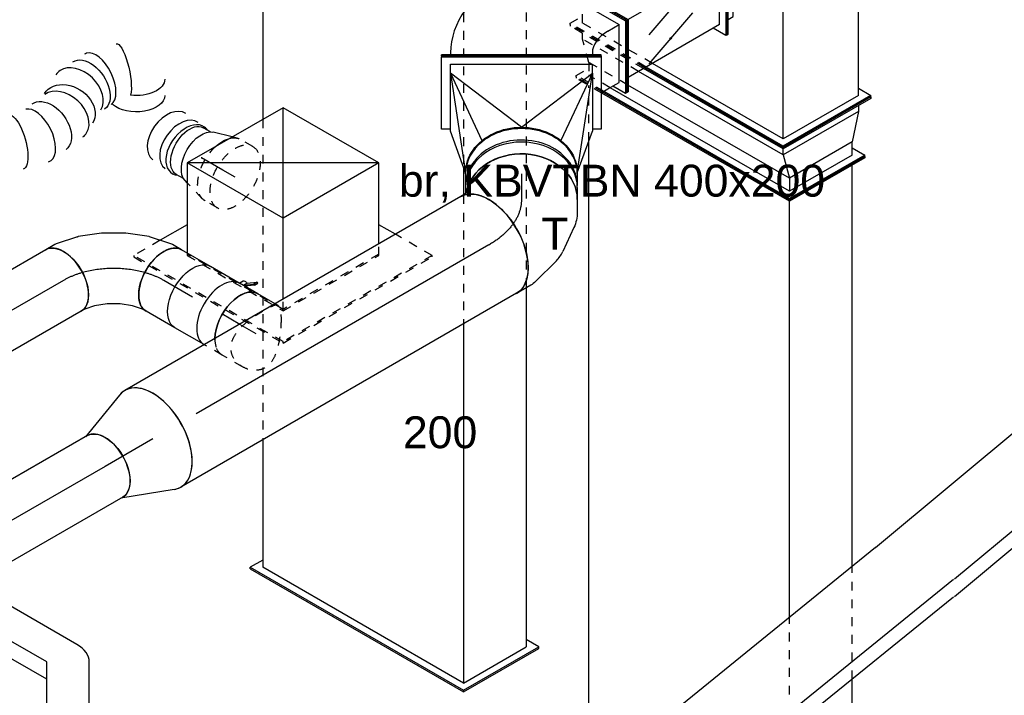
# Model space of a CAD drawing. Extents: x -238422 to 258194, y -34825 to 126331.
# Tile 98 of 239: x -22323 to -19547, y -20242 to -18336. Entities that reach past the tile are written whole.
import ezdxf
from ezdxf.enums import TextEntityAlignment as Align

# ---------------------------------------------------------------- set-up
doc = ezdxf.new("R2010")
doc.units = 0
doc.header["$LTSCALE"] = 50
doc.linetypes.add('CENTER2', pattern=[28.575, 19.05, -3.175, 3.175, -3.175])
doc.linetypes.add('STREEPJES', pattern=[0.1, 0.05, -0.05])
doc.layers.get('0').update_dxf_attribs({"linetype": 'CONTINUOUS'})
for name, color, linetype in [('EL6131--', 2, 'CONTINUOUS'), ('EM6131--', 1, 'CONTINUOUS'), ('WL570---_RETOUR', 112, 'CONTINUOUS'), ('WL570---_RETOUR_HL', 8, 'CONTINUOUS'), ('WL570---_TOEVOER', 3, 'CONTINUOUS'), ('WL570---_TOEVOER_HL', 8, 'CONTINUOUS'), ('WL570---_TOEVOER_RST', 2, 'CONTINUOUS'), ('WL570---_TOEVOER_RST_HL', 1, 'CONTINUOUS'), ('WM570---_RETOUR_PR', 1, 'CONTINUOUS'), ('WM570---_TOEVOER_PR', 1, 'CONTINUOUS'), ('WM570---_TOEVOER_RST_PR', 1, 'CONTINUOUS')]:
    doc.layers.add(name, color=color, linetype=linetype)
doc.styles.add('BURO-018', font='ARIAL.TTF', dxfattribs={"height": 90})

# ---------------------------------------------------------------- blocks, each defined once
blk = doc.blocks.new('*U1488')
at = {"color": 0, "ltscale": 10}
for p, q in [((2027, 406.6, 10099.5), (2006.5, 371.2, 10099.5)), ((2031, 406.6, 10099.5), (2027, 406.6, 10099.5)), ((2149.4, 194.5, 10099.5), (2027, 406.6, 10099.5)), ((2153.5, 194.5, 10099.5), (2031, 406.6, 10099.5)), ((1013.8, 371.2, 10099.5), (2027, 371.2, 10099.5)), ((2129, 194.5, 10099.5), (2027, 371.2, 10099.5)), ((672.5, 194.5, 10099.5), (752.1, 194.5, 10099.5)), ((1115.8, 194.5, 10099.5), (2129, 194.5, 10099.5)), ((2129, 194.5, 10099.5), (1802.4, -371.2, 10099.5)), ((1802.4, -406.6, 10099.5), (2149.4, 194.5, 10099.5)), ((1806.5, -406.6, 10099.5), (2153.5, 194.5, 10099.5)), ((2153.5, 194.5, 10099.5), (2149.4, 194.5, 10099.5)), ((-58, -371.2, 10099.5), (538.3, -371.2, 10099.5)), ((1442.4, -371.2, 10099.5), (1802.4, -371.2, 10099.5)), ((1782, -371.2, 10099.5), (1802.4, -406.6, 10099.5)), ((1806.5, -406.6, 10099.5), (1802.4, -406.6, 10099.5))]:
    blk.add_line(p, q, dxfattribs=at)
at = {"color": 8, "linetype": 'STREEPJES', "ltscale": 10}
for p, q in [((136.8, 371.2, 10099.5), (1013.8, 371.2, 10099.5)), ((238.8, 194.5, 10099.5), (672.5, 194.5, 10099.5)), ((752.1, 194.5, 10099.5), (1115.8, 194.5, 10099.5)), ((538.3, -371.2, 10099.5), (1442.4, -371.2, 10099.5))]:
    blk.add_line(p, q, dxfattribs=at)
at = {"layer": 'WM570---_TOEVOER_PR', "color": 1, "style": 'BURO-018'}
blk.add_attdef('POSNR', text='', height=90, dxfattribs=at).set_placement((0, 0), align=Align.MIDDLE)
blk = doc.blocks.new('*U1520')
at = {"color": 0, "ltscale": 10}
for p, q in [((0, 100, 7555), (94.1, 100, 7555)), ((0, -100, 7555), (94.1, -100, 7555))]:
    blk.add_line(p, q, dxfattribs=at)
at = {"color": 0, "ltscale": 10, "extrusion": (7.43708e-18, -5.9805e-17, -1)}
blk.add_ellipse((94.1, 0, 7555), major_axis=(0, 100), ratio=0.57735, start_param=0, end_param=3.141593, dxfattribs=at)
at = {"layer": 'WL570---_RETOUR_HL', "linetype": 'CENTER2'}
blk.add_line((0, 0, 7555), (94.1, 0, 7555), dxfattribs=at)
at = {"layer": 'WM570---_RETOUR_PR', "color": 1, "style": 'BURO-018'}
blk.add_attdef('POSNR', text='', height=90, dxfattribs=at).set_placement((0, 0), align=Align.MIDDLE)
blk = doc.blocks.new('*U1521')
at = {"color": 2, "ltscale": 10}
for p, q in [((-47.5, 100, 7521.4), (47.5, 100, 7521.4)), ((-64.8, -110.5, 7521.4), (-89.2, -127.7, 7521.4)), ((-86.3, -116.2, 7521.4), (-63.3, -100, 7521.4)), ((-59.8, -101.4, 7521.4), (-83.8, -118.2, 7521.4)), ((-68.9, -100, 7521.4), (-69.6, -101.2, 7521.4)), ((-59.3, -101, 7521.4), (-64.8, -110.5, 7521.4)), ((-60.6, -100, 7521.4), (-59.3, -101, 7521.4)), ((-59.3, -101, 7521.4), (-59.8, -101.4, 7521.4)), ((-46.5, -100, 7521.4), (-52.8, -110.9, 7521.4)), ((-47.5, -100, 7521.4), (-46.5, -100, 7521.4)), ((-46.5, -100, 7521.4), (47.5, -100, 7521.4)), ((-86.3, -116.2, 7521.4), (-91.8, -125.6, 7521.4)), ((-91.8, -125.6, 7521.4), (-89.2, -127.7, 7521.4)), ((-89.2, -127.7, 7521.4), (-83.8, -118.2, 7521.4)), ((-83.8, -118.2, 7521.4), (-86.3, -116.2, 7521.4))]:
    blk.add_line(p, q, dxfattribs=at)
blk.add_ellipse((-47.5, 0, 7521.4), major_axis=(0, 100), ratio=0.57735, start_param=3.141593, end_param=6.283185, dxfattribs=at)
at = {"color": 2, "ltscale": 10, "extrusion": (1.23904e-16, 7.43708e-18, -1)}
for centre, major_axis, start_param, end_param in [((47.5, 0, 7521.4), (0, 100), 0, 3.141593), ((-61.2, -106.1, 7521.4), (8.4, -4.85), 2.573491, 3.141593), ((-61.2, -106.1, 7521.4), (8.4, -4.85), 0, 1.659918)]:
    blk.add_ellipse(centre, major_axis=major_axis, ratio=0.57735, start_param=start_param, end_param=end_param, dxfattribs=at)
at = {"layer": 'WL570---_RETOUR', "color": 1, "style": 'BURO-018'}
blk.add_attdef('I', text='', height=90, dxfattribs=at).set_placement((0, 0), align=Align.MIDDLE)
at = {"layer": 'WM570---_RETOUR_PR', "color": 1, "style": 'BURO-018'}
blk.add_attdef('POSNR', text='', height=90, dxfattribs=at).set_placement((0, 0), align=Align.MIDDLE)
blk = doc.blocks.new('*U1522')
at = {"color": 8, "linetype": 'STREEPJES', "ltscale": 10}
blk.add_line((0, 100, 7446.1), (58.7, 100, 7446.1), dxfattribs=at)
at = {"color": 0, "ltscale": 10}
blk.add_line((0, -100, 7446.1), (59, -100, 7446.1), dxfattribs=at)
at = {"color": 8, "linetype": 'STREEPJES', "ltscale": 10}
blk.add_ellipse((0, 0, 7446.1), major_axis=(0, 100), ratio=0.57735, start_param=5.486401, end_param=6.283185, dxfattribs=at)
at = {"color": 0, "ltscale": 10}
blk.add_ellipse((0, 0, 7446.1), major_axis=(0, 100), ratio=0.57735, start_param=3.141593, end_param=5.486401, dxfattribs=at)
at = {"layer": 'WL570---_RETOUR_HL', "linetype": 'CENTER2'}
blk.add_line((0, 0, 7446.1), (59, 0, 7446.1), dxfattribs=at)
at = {"layer": 'WM570---_RETOUR_PR', "color": 1, "style": 'BURO-018'}
blk.add_attdef('POSNR', text='', height=90, dxfattribs=at).set_placement((0, 0), align=Align.MIDDLE)
blk = doc.blocks.new('*U1944')
at = {"color": 0, "ltscale": 10}
for p, q in [((19.5, 153.9, 6989.4), (161.4, 100, 6989.4)), ((19.5, -153.9, 6989.4), (161.4, -100, 6989.4))]:
    blk.add_line(p, q, dxfattribs=at)
for centre, major_axis, start_param, end_param in [((0, 0, 6989.4), (0, -157.5), 2.925932, 6.498846), ((155.1, 0, 6989.4), (0, -100), 3.141593, 6.283185)]:
    blk.add_ellipse(centre, major_axis=major_axis, ratio=0.57735, start_param=start_param, end_param=end_param, dxfattribs=at)
at = {"layer": 'WL570---_RETOUR_HL', "linetype": 'CENTER2'}
blk.add_line((0, 0, 6989.4), (155.1, 0, 6989.4), dxfattribs=at)
for centre in [(0, 0, 6989.4), (155.1, 0, 6989.4)]:
    blk.add_circle(centre, 0.075, dxfattribs=at)
at = {"layer": 'WM570---_RETOUR_PR', "color": 1, "style": 'BURO-018'}
blk.add_attdef('POSNR', text='', height=90, dxfattribs=at).set_placement((0, 0), align=Align.MIDDLE)
blk = doc.blocks.new('*U1945')
at = {"color": 0, "ltscale": 10}
for p, q in [((0, 100, 6879.7), (889.7, 100, 6879.7)), ((0, -100, 6879.7), (889.7, -100, 6879.7))]:
    blk.add_line(p, q, dxfattribs=at)
at = {"color": 0, "ltscale": 10, "extrusion": (3.41963e-17, -1.97432e-17, -1)}
blk.add_ellipse((0, 0, 6879.7), major_axis=(0, -100), ratio=0.57735, start_param=0, end_param=3.141593, dxfattribs=at)
at = {"color": 0, "ltscale": 10}
for start_param, end_param in [(3.141593, 5.089947), (5.186468, 6.283185)]:
    blk.add_ellipse((889.7, 0, 6879.7), major_axis=(0, -100), ratio=0.57735, start_param=start_param, end_param=end_param, dxfattribs=at)
at = {"color": 8, "linetype": 'STREEPJES', "ltscale": 10}
for start_param, end_param in [(2.932098, 3.141593), (0, 0.209494)]:
    blk.add_ellipse((889.7, 0, 6879.7), major_axis=(0, -100), ratio=0.57735, start_param=start_param, end_param=end_param, dxfattribs=at)
at = {"layer": 'WL570---_RETOUR_HL', "linetype": 'CENTER2'}
blk.add_line((0, 0, 6879.7), (889.7, 0, 6879.7), dxfattribs=at)
at = {"layer": 'WM570---_RETOUR_PR', "color": 1, "style": 'BURO-018'}
blk.add_attdef('POSNR', text='', height=90, dxfattribs=at).set_placement((0, 0), align=Align.MIDDLE)
blk = doc.blocks.new('*U1948')
at = {"color": 0, "ltscale": 10}
for p, q in [((0, 157.5, 7763), (1094, 157.5, 7763)), ((0, -157.5, 7763), (1094, -157.5, 7763))]:
    blk.add_line(p, q, dxfattribs=at)
at = {"color": 0, "ltscale": 10, "extrusion": (3.41963e-17, -1.97432e-17, -1)}
blk.add_ellipse((0, 0, 7763), major_axis=(0, -157.5), ratio=0.57735, start_param=0, end_param=3.141593, dxfattribs=at)
at = {"color": 0, "ltscale": 10}
for start_param, end_param in [(3.141593, 6.283185), (2.925932, 3.141593), (0, 0.215661)]:
    blk.add_ellipse((1094, 0, 7763), major_axis=(0, -157.5), ratio=0.57735, start_param=start_param, end_param=end_param, dxfattribs=at)
at = {"layer": 'WL570---_RETOUR_HL', "linetype": 'CENTER2'}
blk.add_line((0, 0, 7763), (1094, 0, 7763), dxfattribs=at)
at = {"layer": 'WM570---_RETOUR_PR', "color": 1, "style": 'BURO-018'}
blk.add_attdef('POSNR', text='', height=90, dxfattribs=at).set_placement((0, 0), align=Align.MIDDLE)
blk = doc.blocks.new('*U1950')
at = {"color": 8, "linetype": 'STREEPJES', "ltscale": 10}
for p, q in [((-13.7, 100, 7409.1), (52.3, 100, 7409.1)), ((-13.7, -100, 7409.1), (-4.5, -100, 7409.1))]:
    blk.add_line(p, q, dxfattribs=at)
at = {"color": 0, "ltscale": 10}
blk.add_line((-4.5, -100, 7409.1), (52.3, -100, 7409.1), dxfattribs=at)
at = {"color": 8, "linetype": 'STREEPJES', "ltscale": 10, "extrusion": (7.43708e-18, -5.9805e-17, -1)}
blk.add_ellipse((52.3, 0, 7409.1), major_axis=(0, 100), ratio=0.57735, start_param=0, end_param=0.796785, dxfattribs=at)
at = {"color": 0, "ltscale": 10, "extrusion": (7.43708e-18, -5.9805e-17, -1)}
blk.add_ellipse((52.3, 0, 7409.1), major_axis=(0, 100), ratio=0.57735, start_param=0.796785, end_param=3.141593, dxfattribs=at)
at = {"color": 8, "linetype": 'STREEPJES', "ltscale": 10}
blk.add_spline([(-40.8, -70.7, 7409.1), (-28.7, -89.1, 7409.1), (-18.3, -98.8, 7409.1), (-9.2, -98.8, 7409.1), (0.1, -89.1, 7409.1), (11.6, -70.7, 7409.1), (25.3, -45.4, 7409.1), (38.8, -15.6, 7409.1), (47.7, 15.6, 7409.1), (48.9, 45.4, 7409.1), (40.8, 70.7, 7409.1), (23.7, 89.1, 7409.1), (-0.3, 98.8, 7409.1), (-27.3, 98.8, 7409.1), (-52.3, 89.1, 7409.1), (-70.1, 70.7, 7409.1), (-77.5, 45.4, 7409.1), (-75.3, 15.6, 7409.1), (-66.3, -15.6, 7409.1), (-53.9, -45.4, 7409.1), (-40.8, -70.7, 7409.1)], degree=3, dxfattribs=at)
at = {"layer": 'WL570---_RETOUR_HL', "linetype": 'CENTER2'}
blk.add_line((0, 0, 7409.1), (52.3, 0, 7409.1), dxfattribs=at)
at = {"layer": 'WM570---_RETOUR_PR', "color": 1, "style": 'BURO-018'}
blk.add_attdef('POSNR', text='', height=90, dxfattribs=at).set_placement((0, 0), align=Align.MIDDLE)
blk = doc.blocks.new('*U1951')
at = {"color": 0, "ltscale": 10}
for p, q in [((0, 100, 7621.6), (308.9, 100, 7621.6)), ((0, -100, 7621.6), (308.9, -100, 7621.6))]:
    blk.add_line(p, q, dxfattribs=at)
at = {"color": 0, "ltscale": 10, "extrusion": (3.41963e-17, -1.97432e-17, -1)}
blk.add_ellipse((0, 0, 7621.6), major_axis=(0, -100), ratio=0.57735, start_param=0, end_param=3.141593, dxfattribs=at)
at = {"layer": 'WL570---_RETOUR_HL', "linetype": 'CENTER2'}
blk.add_line((0, 0, 7621.6), (308.9, 0, 7621.6), dxfattribs=at)
at = {"layer": 'WM570---_RETOUR_PR', "color": 1, "style": 'BURO-018'}
blk.add_attdef('POSNR', text='', height=90, dxfattribs=at).set_placement((0, 0), align=Align.MIDDLE)
blk = doc.blocks.new('*U1952')
at = {"color": 0, "ltscale": 10}
for p, q in [((-30.2, 159.5, 7737), (-10.6, 181.6, 7737)), ((-10.6, 181.6, 7737), (-5, 191.4, 7737)), ((-57.8, 137.3, 7737), (-30.2, 159.5, 7737)), ((-123, 105.9, 7737), (-90.1, 118.7, 7737)), ((-90.1, 118.7, 7737), (-57.8, 137.3, 7737)), ((-163.3, 100, 7737), (-151.9, 100, 7737)), ((-151.9, 100, 7737), (-123, 105.9, 7737)), ((153.7, 66.2, 7737), (168.3, 91.4, 7737)), ((108.8, 14.8, 7737), (150.8, 62.1, 7737)), ((55.6, -28.1, 7737), (107.6, 13.7, 7737)), ((-3.3, -62.1, 7737), (55.5, -28.2, 7737)), ((55.5, -28.2, 7737), (55.6, -28.1, 7737)), ((-65.6, -86.3, 7737), (-3.5, -62.2, 7737)), ((-3.5, -62.2, 7737), (-3.3, -62.1, 7737)), ((-163.3, -100, 7737), (-134.2, -100, 7737)), ((-129.2, -99.5, 7737), (-67.2, -86.8, 7737))]:
    blk.add_line(p, q, dxfattribs=at)
for centre, major_axis, ratio, start_param, end_param in [((81.6, 141.4, 7737), (86.6, -50), 0.57735, 3.141593, 6.283185), ((-163.3, 0, 7737), (0, 100), 0.57735, 3.141593, 6.283185), ((70.9, 122.8, 7737), (81.4, -58.7), 0.497511, 6.232846, 6.333525), ((-141.8, 0, 7737), (10.1, -99.9), 0.497511, 6.232846, 6.333525)]:
    blk.add_ellipse(centre, major_axis=major_axis, ratio=ratio, start_param=start_param, end_param=end_param, dxfattribs=at)
at = {"color": 0, "ltscale": 10, "extrusion": (7.43708e-18, -5.9805e-17, -1)}
for centre, major_axis, start_param, end_param in [((39, 86.8, 7737), (69.2, -72.6), 6.256783, 6.309588), ((-94.7, 9.6, 7737), (-28.3, 96.2), 3.11519, 3.167995)]:
    blk.add_ellipse(centre, major_axis=major_axis, ratio=0.313149, start_param=start_param, end_param=end_param, dxfattribs=at)
at = {"layer": 'WL570---_TOEVOER_HL', "linetype": 'CENTER2'}
blk.add_ellipse((-81.6, 141.4, 7737), major_axis=(-173.2, -100), ratio=0.57735, start_param=0.785398, end_param=2.356194, dxfattribs=at)
at = {"layer": 'WM570---_TOEVOER_PR', "color": 1, "style": 'BURO-018'}
blk.add_attdef('POSNR', text='', height=90, dxfattribs=at).set_placement((0, 0), align=Align.MIDDLE)
blk = doc.blocks.new('*U1954')
at = {"color": 0, "ltscale": 10}
for p, q in [((-75.3, 157.5, 7838.3), (-39.4, 157.5, 7838.3)), ((4, 147.9, 7838.3), (72, 116.4, 7838.3)), ((97.8, 98.4, 7838.3), (156.2, 40, 7838.3)), ((166.8, 26.2, 7838.3), (189.7, -13.5, 7838.3)), ((-93.4, -155.9, 7838.3), (-89.7, -159.7, 7838.3)), ((-89.7, -159.7, 7838.3), (-83.1, -171, 7838.3))]:
    blk.add_line(p, q, dxfattribs=at)
at = {"color": 0, "ltscale": 10, "extrusion": (8.76277e-32, -4.49688e-17, -1)}
blk.add_ellipse((-75.3, 0, 7838.3), major_axis=(0, -157.5), ratio=0.816497, start_param=0.140907, end_param=3.141593, dxfattribs=at)
at = {"color": 0, "ltscale": 10, "extrusion": (8.78224e-32, -4.49688e-17, -1)}
blk.add_ellipse((-51.4, 0, 7838.3), major_axis=(34.2, 155.1), ratio=0.803023, start_param=6.107746, end_param=6.458625, dxfattribs=at)
at = {"color": 0, "ltscale": 10}
for centre, major_axis, ratio, start_param, end_param in [((-5.1, -21.5, 7838.3), (-90.8, -130), 0.750739, 3.009293, 3.273893), ((53.3, -92.3, 7838.3), (-136.4, -78.7), 0.57735, 3.141593, 6.283185)]:
    blk.add_ellipse(centre, major_axis=major_axis, ratio=ratio, start_param=start_param, end_param=end_param, dxfattribs=at)
at = {"color": 0, "ltscale": 10, "extrusion": (8.93631e-32, -4.49688e-17, -1)}
blk.add_ellipse((36.3, -62.9, 7838.3), major_axis=(125.6, 96.4), ratio=0.646887, start_param=6.198226, end_param=6.368145, dxfattribs=at)
at = {"layer": 'WL570---_RETOUR_HL', "linetype": 'CENTER2', "extrusion": (8.76277e-32, -4.49688e-17, -1)}
blk.add_ellipse((-75.3, -315.1, 7838.3), major_axis=(0, 315.1), ratio=0.57735, start_param=0, end_param=0.785398, dxfattribs=at)
at = {"layer": 'WM570---_RETOUR_PR', "color": 1, "style": 'BURO-018'}
blk.add_attdef('POSNR', text='', height=90, dxfattribs=at).set_placement((0, 0), align=Align.MIDDLE)
blk = doc.blocks.new('*U1955')
at = {"color": 0, "ltscale": 10}
for p, q in [((-36.1, 157.5, 7995.9), (-2.9, 157.5, 7995.9)), ((0, 157.5, 7995.9), (-2.5, 157.5, 7995.9)), ((2.9, 157.5, 7995.9), (36.1, 157.5, 7995.9)), ((-36.1, -157.5, 7995.9), (-2.9, -157.5, 7995.9)), ((2.9, -157.5, 7995.9), (19.6, -157.5, 7995.9))]:
    blk.add_line(p, q, dxfattribs=at)
for centre, end_param in [((-36.1, 0, 7995.9), 6.283185), ((-2.9, 0, 7995.9), 6.305635), ((2.9, 0, 7995.9), 6.283185), ((36.1, 0, 7995.9), 6.142279)]:
    blk.add_ellipse(centre, major_axis=(0, -157.5), ratio=0.816497, start_param=3.141593, end_param=end_param, dxfattribs=at)
at = {"layer": 'WL570---_TOEVOER_HL', "linetype": 'CENTER2'}
blk.add_line((-36.1, 0, 7995.9), (36.1, 0, 7995.9), dxfattribs=at)
at = {"layer": 'WM570---_TOEVOER_PR', "color": 1, "style": 'BURO-018'}
blk.add_attdef('POSNR', text='', height=90, dxfattribs=at).set_placement((0, 0), align=Align.MIDDLE)
blk = doc.blocks.new('*U1956')
at = {"color": 0, "ltscale": 10}
for p, q in [((-104.9, 225, 8369.5), (-102.1, 225, 8369.5)), ((-104.9, -225, 8369.5), (-104.9, 225, 8369.5)), ((-102.1, 225, 8369.5), (102.1, 225, 8369.5)), ((-102.1, -225, 8369.5), (-102.1, 225, 8369.5)), ((102.1, 225, 8369.5), (102.1, 200, 8369.5)), ((-81.6, -200, 8369.5), (-81.6, 200, 8369.5)), ((-55.7, 200, 8369.5), (-81.6, 200, 8369.5)), ((-55.7, 200, 8369.5), (107.6, 200, 8369.5)), ((96.6, 0, 8369.5), (-55.7, 200, 8369.5)), ((-55.7, 200, 8369.5), (134.2, 111.4, 8369.5)), ((225.2, 157.5, 8369.5), (-55.7, 200, 8369.5)), ((225.2, 157.5, 8369.5), (107.6, 200, 8369.5)), ((228.1, 157.5, 8369.5), (225.2, 157.5, 8369.5)), ((244.7, 156.2, 8369.5), (247.5, 155.7, 8369.5)), ((96.6, 0, 8369.5), (-55.7, -200, 8369.5)), ((-55.7, -200, 8369.5), (134.2, -111.4, 8369.5)), ((-55.7, -200, 8369.5), (225.2, -157.5, 8369.5)), ((225.2, -157.5, 8369.5), (107.6, -200, 8369.5)), ((228.1, -157.5, 8369.5), (225.2, -157.5, 8369.5)), ((247.5, -155.7, 8369.5), (244.7, -156.2, 8369.5)), ((-55.7, -200, 8369.5), (-81.6, -200, 8369.5)), ((107.6, -200, 8369.5), (-55.7, -200, 8369.5)), ((102.1, -200, 8369.5), (102.1, -225, 8369.5)), ((-104.9, -225, 8369.5), (-102.1, -225, 8369.5)), ((102.1, -225, 8369.5), (-102.1, -225, 8369.5))]:
    blk.add_line(p, q, dxfattribs=at)
at = {"color": 0, "ltscale": 10, "extrusion": (8.76277e-32, -4.49688e-17, -1)}
for centre in [(225.2, 0, 8369.5), (228.1, 0, 8369.5)]:
    blk.add_ellipse(centre, major_axis=(0, -157.5), ratio=0.816497, start_param=0, end_param=3.141593, dxfattribs=at)
at = {"color": 0, "ltscale": 10}
for start_param, end_param in [(3.151429, 3.204549), (6.220229, 6.273349)]:
    blk.add_ellipse((228.1, 0, 8369.5), major_axis=(0, -149.6), ratio=0.816497, start_param=start_param, end_param=end_param, dxfattribs=at)
at = {"layer": 'WM570---_RETOUR_PR', "color": 1, "style": 'BURO-018'}
blk.add_attdef('POSNR', text='', height=90, dxfattribs=at).set_placement((0, 0), align=Align.MIDDLE)
blk = doc.blocks.new('*U1957')
at = {"color": 0, "ltscale": 10}
for p, q in [((-302.1, 70.7, 8532.7), (-200, 247.5, 8532.7)), ((-298, 70.7, 8532.7), (-195.9, 247.5, 8532.7)), ((-200, 247.5, 8532.7), (-195.9, 247.5, 8532.7)), ((-195.9, 247.5, 8532.7), (-175.5, 212.1, 8532.7)), ((-195.9, 212.1, 8532.7), (-277.6, 70.7, 8532.7)), ((-159.2, 212.1, 8532.7), (-195.9, 212.1, 8532.7)), ((-189.6, 121.6, 8532.7), (-191, 119.1, 8532.7)), ((-191, 119.1, 8532.7), (198.7, -105.9, 8532.7)), ((-189.6, 121.6, 8532.7), (200.1, -103.4, 8532.7)), ((-172.2, 101.8, 8532.7), (-169.4, 106.6, 8532.7)), ((-302.1, 70.7, 8532.7), (-298, 70.7, 8532.7)), ((-118.4, -247.5, 8532.7), (-302.1, 70.7, 8532.7)), ((-114.3, -247.5, 8532.7), (-298, 70.7, 8532.7)), ((-114.3, -212.1, 8532.7), (-277.6, 70.7, 8532.7)), ((-240.8, 70.7, 8532.7), (-277.6, 70.7, 8532.7)), ((174.2, -98.2, 8532.7), (177, -93.4, 8532.7)), ((200.1, -103.4, 8532.7), (198.7, -105.9, 8532.7)), ((-93.9, -212.1, 8532.7), (-114.3, -247.5, 8532.7)), ((-77.5, -212.1, 8532.7), (-114.3, -212.1, 8532.7)), ((-118.4, -247.5, 8532.7), (-114.3, -247.5, 8532.7))]:
    blk.add_line(p, q, dxfattribs=at)
for centre, major_axis, end_param in [((-220.4, 318.2, 8532.7), (-129.9, 75), 2.555907), ((-302.1, 176.8, 8532.7), (-129.9, 75), 3.141593), ((-302.1, 176.8, 8532.7), (-476.3, 275), 3.141593)]:
    blk.add_ellipse(centre, major_axis=major_axis, ratio=0.57735, start_param=2.356194, end_param=end_param, dxfattribs=at)
at = {"layer": 'WM570---_RETOUR_PR', "color": 1, "style": 'BURO-018'}
blk.add_attdef('POSNR', text='', height=90, dxfattribs=at).set_placement((0, 0), align=Align.MIDDLE)
blk = doc.blocks.new('*U1958')
at = {"ltscale": 10}
h = blk.add_hatch(color=2, dxfattribs=at)
edge = h.paths.add_edge_path()
edge.add_ellipse((-61.2, 176.8), major_axis=(2.6, 1.5), ratio=0.57735, start_angle=0, end_angle=360)
h = blk.add_hatch(color=2, dxfattribs=at)
edge = h.paths.add_edge_path()
edge.add_ellipse((-102.1, 106.1), major_axis=(2.6, 1.5), ratio=0.57735, start_angle=0, end_angle=360)
h = blk.add_hatch(color=2, dxfattribs=at)
edge = h.paths.add_edge_path()
edge.add_ellipse((-81.6, 0), major_axis=(-2.89, 1.67), ratio=0.57735, start_angle=0, end_angle=360)
h = blk.add_hatch(color=2, dxfattribs=at)
edge = h.paths.add_edge_path()
edge.add_ellipse((0, -141.4), major_axis=(-2.89, 1.67), ratio=0.57735, start_angle=0, end_angle=360)
at = {"color": 2, "ltscale": 10}
for p, q in [((-306.2, 70.7, 8760.8), (-204.1, 247.5, 8760.8)), ((-302.1, 70.7, 8760.8), (-200, 247.5, 8760.8)), ((-204.1, 247.5, 8760.8), (-200, 247.5, 8760.8)), ((-200, 247.5, 8760.8), (-179.6, 212.1, 8760.8)), ((16.3, 70.7, 8760.8), (118.4, 247.5, 8760.8)), ((20.4, 70.7, 8760.8), (122.5, 247.5, 8760.8)), ((122.5, 247.5, 8760.8), (118.4, 247.5, 8760.8)), ((-200, 212.1, 8760.8), (-281.7, 70.7, 8760.8)), ((-200, 212.1, 8760.8), (98, 212.1, 8760.8)), ((-150.2, 145.3, 8760.8), (27.8, 208.2, 8760.8)), ((-191.1, 74.6, 8760.8), (-13.1, 137.5, 8760.8)), ((-306.2, 70.7, 8760.8), (-302.1, 70.7, 8760.8)), ((-122.5, -247.5, 8760.8), (-306.2, 70.7, 8760.8)), ((-118.4, -247.5, 8760.8), (-302.1, 70.7, 8760.8)), ((-281.7, 70.7, 8760.8), (-118.4, -212.1, 8760.8)), ((-281.7, 70.7, 8760.8), (16.3, 70.7, 8760.8)), ((20.4, 70.7, 8760.8), (16.3, 70.7, 8760.8)), ((200, -247.5, 8760.8), (16.3, 70.7, 8760.8)), ((204.1, -247.5, 8760.8), (20.4, 70.7, 8760.8)), ((-166.1, 48.7, 8760.8), (2.8, -48.8, 8760.8)), ((-84.4, -92.7, 8760.8), (84.4, -190.2, 8760.8)), ((-98, -212.1, 8760.8), (-118.4, -247.5, 8760.8)), ((-118.4, -212.1, 8760.8), (179.6, -212.1, 8760.8)), ((-122.5, -247.5, 8760.8), (-118.4, -247.5, 8760.8)), ((204.1, -247.5, 8760.8), (200, -247.5, 8760.8))]:
    blk.add_line(p, q, dxfattribs=at)
for centre, major_axis in [((-61.2, 176.8, 8760.8), (2.6, 1.5)), ((-102.1, 106.1, 8760.8), (2.6, 1.5)), ((-81.6, 0, 8760.8), (-2.89, 1.67)), ((0, -141.4, 8760.8), (-2.89, 1.67))]:
    blk.add_ellipse(centre, major_axis=major_axis, ratio=0.57735, dxfattribs=at)
at = {"layer": 'WL570---_TOEVOER', "color": 1, "style": 'BURO-018'}
blk.add_attdef('I', text='', height=90, dxfattribs=at).set_placement((0, 0), align=Align.MIDDLE)
at = {"layer": 'WM570---_TOEVOER_PR', "color": 1, "style": 'BURO-018'}
blk.add_attdef('POSNR', text='', height=90, dxfattribs=at).set_placement((0, 0), align=Align.MIDDLE)
blk = doc.blocks.new('*U1961')
at = {"color": 0, "ltscale": 10}
for p, q in [((-4.1, 247.5, 8905.1), (-106.1, 70.7, 8905.1)), ((0, 247.5, 8905.1), (-102.1, 70.7, 8905.1)), ((0, 247.5, 8905.1), (-4.1, 247.5, 8905.1)), ((-24.5, 212.1, 8905.1), (-40.8, 212.1, 8905.1)), ((-122.5, 70.7, 8905.1), (-106.1, 70.7, 8905.1)), ((-102.1, 70.7, 8905.1), (-106.1, 70.7, 8905.1)), ((-106.1, 70.7, 8905.1), (77.6, -247.5, 8905.1)), ((-102.1, 70.7, 8905.1), (81.6, -247.5, 8905.1)), ((40.8, -212.1, 8905.1), (57.2, -212.1, 8905.1)), ((81.6, -247.5, 8905.1), (77.6, -247.5, 8905.1))]:
    blk.add_line(p, q, dxfattribs=at)
at = {"color": 8, "linetype": 'STREEPJES', "ltscale": 10}
for p, q in [((-40.8, 212.1, 8905.1), (-122.5, 70.7, 8905.1)), ((-20.4, 212.1, 8905.1), (-24.5, 212.1, 8905.1)), ((40.8, -212.1, 8905.1), (-122.5, 70.7, 8905.1)), ((-106.1, 70.7, 8905.1), (-102.1, 70.7, 8905.1)), ((57.2, -212.1, 8905.1), (61.2, -212.1, 8905.1))]:
    blk.add_line(p, q, dxfattribs=at)
at = {"layer": 'WM570---_TOEVOER_PR', "color": 1, "style": 'BURO-018'}
blk.add_attdef('POSNR', text='', height=90, dxfattribs=at).set_placement((0, 0), align=Align.MIDDLE)
blk = doc.blocks.new('*U1962')
at = {"color": 8, "linetype": 'STREEPJES', "ltscale": 10}
for p, q in [((95.2, 216.9, 9320.1), (215, 424.3, 9320.1)), ((97.3, 213.3, 9320.1), (219.1, 424.3, 9320.1)), ((219.1, 424.3, 9320.1), (215, 424.3, 9320.1)), ((28, 331.3, 9320.1), (71.4, 406.6, 9320.1)), ((30.3, 328.2, 9320.1), (75.5, 406.6, 9320.1)), ((71.4, 406.6, 9320.1), (75.5, 406.6, 9320.1)), ((75.5, 406.6, 9320.1), (95.9, 371.2, 9320.1)), ((87.1, 231, 9320.1), (178.2, 388.9, 9320.1)), ((112.3, 371.2, 9320.1), (178.2, 388.9, 9320.1)), ((178.2, 388.9, 9320.1), (194.6, 388.9, 9320.1)), ((40.8, 311.1, 9320.1), (75.5, 371.2, 9320.1)), ((48.5, 260.8, 9320.1), (112.3, 371.2, 9320.1)), ((112.3, 371.2, 9320.1), (75.5, 371.2, 9320.1))]:
    blk.add_line(p, q, dxfattribs=at)
at = {"color": 0, "ltscale": 10}
for p, q in [((-275.6, -194.5, 9320.1), (28, 331.3, 9320.1)), ((-271.5, -194.5, 9320.1), (30.3, 328.2, 9320.1)), ((-251.1, -194.5, 9320.1), (40.8, 311.1, 9320.1)), ((-214.3, -194.5, 9320.1), (48.5, 260.8, 9320.1)), ((-148.4, -176.8, 9320.1), (87.1, 231, 9320.1)), ((-132, -176.8, 9320.1), (95.2, 216.9, 9320.1)), ((-127.9, -176.8, 9320.1), (97.3, 213.3, 9320.1)), ((-148.4, -176.8, 9320.1), (-214.3, -194.5, 9320.1)), ((-148.4, -176.8, 9320.1), (-132, -176.8, 9320.1)), ((-25.9, -388.9, 9320.1), (-148.4, -176.8, 9320.1)), ((-127.9, -176.8, 9320.1), (-132, -176.8, 9320.1)), ((10.9, -424.3, 9320.1), (-132, -176.8, 9320.1)), ((14.9, -424.3, 9320.1), (-127.9, -176.8, 9320.1)), ((-275.6, -194.5, 9320.1), (-271.5, -194.5, 9320.1)), ((-153.1, -406.6, 9320.1), (-275.6, -194.5, 9320.1)), ((-149, -406.6, 9320.1), (-271.5, -194.5, 9320.1)), ((-149, -371.2, 9320.1), (-251.1, -194.5, 9320.1)), ((-214.3, -194.5, 9320.1), (-251.1, -194.5, 9320.1)), ((-112.3, -371.2, 9320.1), (-214.3, -194.5, 9320.1)), ((-128.6, -371.2, 9320.1), (-149, -406.6, 9320.1)), ((-149, -371.2, 9320.1), (-112.3, -371.2, 9320.1)), ((-25.9, -388.9, 9320.1), (-112.3, -371.2, 9320.1)), ((-153.1, -406.6, 9320.1), (-149, -406.6, 9320.1)), ((-9.6, -388.9, 9320.1), (-25.9, -388.9, 9320.1)), ((14.9, -424.3, 9320.1), (10.9, -424.3, 9320.1))]:
    blk.add_line(p, q, dxfattribs=at)
at = {"layer": 'WM570---_RETOUR_PR', "color": 1, "style": 'BURO-018'}
blk.add_attdef('POSNR', text='', height=90, dxfattribs=at).set_placement((0, 0), align=Align.MIDDLE)
blk = doc.blocks.new('*U1963')
at = {"color": 8, "linetype": 'STREEPJES', "ltscale": 10}
for p, q in [((1985.2, 334.2, 10705.7), (2027, 406.6, 10705.7)), ((1987.6, 331.3, 10705.7), (2031, 406.6, 10705.7)), ((2031, 406.6, 10705.7), (2027, 406.6, 10705.7)), ((1850.3, 371.2, 10705.7), (2006.5, 371.2, 10705.7)), ((188.1, -194.5, 10705.7), (505.8, -194.5, 10705.7)), ((331.4, -371.2, 10705.7), (649.1, -371.2, 10705.7))]:
    blk.add_line(p, q, dxfattribs=at)
at = {"color": 0, "ltscale": 10}
for p, q in [((116.4, 371.2, 10705.7), (1850.3, 371.2, 10705.7)), ((1679.9, -194.5, 10705.7), (1985.2, 334.2, 10705.7)), ((1684, -194.5, 10705.7), (1987.6, 331.3, 10705.7)), ((505.8, -194.5, 10705.7), (1679.9, -194.5, 10705.7)), ((1684, -194.5, 10705.7), (1679.9, -194.5, 10705.7)), ((1802.4, -406.6, 10705.7), (1679.9, -194.5, 10705.7)), ((1806.5, -406.6, 10705.7), (1684, -194.5, 10705.7)), ((-108.2, -371.2, 10705.7), (331.4, -371.2, 10705.7)), ((649.1, -371.2, 10705.7), (1782, -371.2, 10705.7)), ((1806.5, -406.6, 10705.7), (1802.4, -406.6, 10705.7))]:
    blk.add_line(p, q, dxfattribs=at)
at = {"layer": 'WM570---_RETOUR_PR', "color": 1, "style": 'BURO-018'}
blk.add_attdef('POSNR', text='', height=90, dxfattribs=at).set_placement((0, 0), align=Align.MIDDLE)
blk = doc.blocks.new('*U1964')
at = {"color": 8, "linetype": 'STREEPJES', "ltscale": 10}
for p, q in [((-19.7, 213.3, 9237.4), (102.1, 424.3, 9237.4)), ((-17.7, 209.8, 9237.4), (106.1, 424.3, 9237.4)), ((102.1, 424.3, 9237.4), (106.1, 424.3, 9237.4)), ((106.1, 424.3, 9237.4), (126.6, 388.9, 9237.4)), ((-7.5, 192.1, 9237.4), (106.1, 388.9, 9237.4)), ((106.1, 388.9, 9237.4), (368.8, 388.9, 9237.4))]:
    blk.add_line(p, q, dxfattribs=at)
at = {"color": 0, "ltscale": 10}
for p, q in [((613.8, -176.8, 9237.4), (960.8, 424.3, 9237.4)), ((617.8, -176.8, 9237.4), (964.9, 424.3, 9237.4)), ((964.9, 424.3, 9237.4), (960.8, 424.3, 9237.4)), ((964.9, 424.3, 9237.4), (1107.7, 176.8, 9237.4)), ((368.8, 388.9, 9237.4), (940.4, 388.9, 9237.4)), ((638.3, -176.8, 9237.4), (964.9, 388.9, 9237.4)), ((964.9, 388.9, 9237.4), (1087.3, 176.8, 9237.4)), ((-244.9, -176.8, 9237.4), (-19.7, 213.3, 9237.4)), ((-240.9, -176.8, 9237.4), (-17.7, 209.8, 9237.4)), ((-220.5, -176.8, 9237.4), (-7.5, 192.1, 9237.4)), ((1107.7, 176.8, 9237.4), (760.7, -424.3, 9237.4)), ((1087.3, 176.8, 9237.4), (760.7, -388.9, 9237.4)), ((-244.9, -176.8, 9237.4), (-240.9, -176.8, 9237.4)), ((-102.1, -424.3, 9237.4), (-244.9, -176.8, 9237.4)), ((-98, -424.3, 9237.4), (-240.9, -176.8, 9237.4)), ((-98, -388.9, 9237.4), (-220.5, -176.8, 9237.4)), ((-220.5, -176.8, 9237.4), (613.8, -176.8, 9237.4)), ((617.8, -176.8, 9237.4), (613.8, -176.8, 9237.4)), ((756.6, -424.3, 9237.4), (613.8, -176.8, 9237.4)), ((760.7, -424.3, 9237.4), (617.8, -176.8, 9237.4)), ((760.7, -388.9, 9237.4), (638.3, -176.8, 9237.4)), ((-77.6, -388.9, 9237.4), (-98, -424.3, 9237.4)), ((-98, -388.9, 9237.4), (736.2, -388.9, 9237.4)), ((-102.1, -424.3, 9237.4), (-98, -424.3, 9237.4)), ((760.7, -424.3, 9237.4), (756.6, -424.3, 9237.4))]:
    blk.add_line(p, q, dxfattribs=at)
at = {"layer": 'WM570---_RETOUR_PR', "color": 1, "style": 'BURO-018'}
blk.add_attdef('POSNR', text='', height=90, dxfattribs=at).set_placement((0, 0), align=Align.MIDDLE)
blk = doc.blocks.new('*U1966')
at = {"color": 0, "ltscale": 10}
for p, q in [((-168.6, 248.2, 8269.3), (-295.7, 28, 8269.3)), ((143.3, 248.2, 8269.3), (-168.6, 248.2, 8269.3)), ((-12.7, -21.9, 8269.3), (-168.6, 248.2, 8269.3)), ((299.2, -21.9, 8269.3), (-168.6, 248.2, 8269.3)), ((-12.7, -21.9, 8269.3), (143.3, 248.2, 8269.3)), ((299.2, -21.9, 8269.3), (143.3, 248.2, 8269.3)), ((-255.8, 97.2, 8269.3), (-343.6, 97.2, 8269.3)), ((-126.9, -219.8, 8269.3), (-12.7, -21.9, 8269.3)), ((299.2, -21.9, 8269.3), (-12.7, -21.9, 8269.3)), ((185, -219.8, 8269.3), (299.2, -21.9, 8269.3)), ((239.2, -219.8, 8269.3), (212.1, -172.9, 8269.3))]:
    blk.add_line(p, q, dxfattribs=at)
at = {"color": 8, "linetype": 'STREEPJES', "ltscale": 10}
for p, q in [((-429.7, 97.2, 8269.3), (-431.7, 93.7, 8269.3)), ((-431.7, 93.7, 8269.3), (-188.8, -327, 8269.3)), ((-343.6, 97.2, 8269.3), (-429.7, 97.2, 8269.3)), ((-186.8, -323.5, 8269.3), (-429.7, 97.2, 8269.3)), ((-295.7, 28, 8269.3), (-299.2, 21.9, 8269.3)), ((-299.2, 21.9, 8269.3), (-143.3, -248.2, 8269.3)), ((-141.3, -244.7, 8269.3), (-297.2, 25.5, 8269.3)), ((-143.3, -248.2, 8269.3), (-126.9, -219.8, 8269.3)), ((168.6, -248.2, 8269.3), (185, -219.8, 8269.3)), ((299, -323.5, 8269.3), (239.2, -219.8, 8269.3)), ((-143.3, -248.2, 8269.3), (168.6, -248.2, 8269.3)), ((170.6, -244.7, 8269.3), (-141.3, -244.7, 8269.3)), ((-188.8, -327, 8269.3), (-186.8, -323.5, 8269.3)), ((-188.8, -327, 8269.3), (297, -327, 8269.3)), ((299, -323.5, 8269.3), (-186.8, -323.5, 8269.3)), ((297, -327, 8269.3), (299, -323.5, 8269.3))]:
    blk.add_line(p, q, dxfattribs=at)
at = {"layer": 'WL570---_TOEVOER_RST_HL', "linetype": 'CENTER2'}
blk.add_circle((0, 0, 8269.3), 0.075, dxfattribs=at)
at = {"layer": 'WL570---_TOEVOER_RST', "color": 1, "style": 'BURO-018'}
for tag in ['MC', 'Q']:
    blk.add_attdef(tag, text='', height=90, dxfattribs=at).set_placement((0, 0), align=Align.MIDDLE)
at = {"layer": 'WM570---_TOEVOER_RST_PR', "color": 1, "style": 'BURO-018'}
blk.add_attdef('POSNR', text='', height=90, dxfattribs=at).set_placement((0, 0), align=Align.MIDDLE)
blk = doc.blocks.new('*U2007')
at = {"color": 8, "linetype": 'STREEPJES', "ltscale": 10}
for p, q in [((-40.4, 100, 8399.5), (0, 100, 8399.5)), ((9.6, 98.6, 8399.5), (68.5, 81.4, 8399.5)), ((-40.4, -100, 8399.5), (0, -100, 8399.5)), ((9.6, -98.6, 8399.5), (23.4, -94.6, 8399.5))]:
    blk.add_line(p, q, dxfattribs=at)
at = {"color": 0, "ltscale": 10}
for p, q in [((68.5, 81.4, 8399.5), (77.2, 78.9, 8399.5)), ((84, 76, 8399.5), (107.7, 76, 8399.5)), ((23.4, -94.6, 8399.5), (77.2, -78.9, 8399.5)), ((84, -76, 8399.5), (107.7, -76, 8399.5))]:
    blk.add_line(p, q, dxfattribs=at)
at = {"color": 8, "linetype": 'STREEPJES', "ltscale": 10, "extrusion": (7.43708e-18, -5.9805e-17, -1)}
for centre, start_param, end_param in [((-40.4, 0, 8399.5), 0, 6.280044), ((0, 0, 8399.5), 0, 2.055058), ((0, 0, 8399.5), 0, 2.055058), ((0, 0, 8399.5), 0, 2.055058), ((0, 0, 8399.5), 2.657331, 3.141593), ((0, 0, 8399.5), 2.657331, 3.141593), ((0, 0, 8399.5), 2.657331, 3.141593)]:
    blk.add_ellipse(centre, major_axis=(0, 100), ratio=0.57735, start_param=start_param, end_param=end_param, dxfattribs=at)
at = {"color": 0, "ltscale": 10, "extrusion": (7.43708e-18, -5.9805e-17, -1)}
for centre, major_axis, start_param, end_param in [((69.6, 0, 8399.5), (0, 80), 0.166759, 2.974833), ((69.6, 0, 8399.5), (0, 80), 0.166759, 2.974833), ((107.7, 0, 8399.5), (0, 76), 0, 3.141593), ((107.7, 0, 8399.5), (0, 76), 0, 3.141593), ((0, 0, 8399.5), (0, 100), 2.055058, 2.657331), ((0, 0, 8399.5), (0, 100), 2.055058, 2.657331), ((0, 0, 8399.5), (0, 100), 2.055058, 2.657331)]:
    blk.add_ellipse(centre, major_axis=major_axis, ratio=0.57735, start_param=start_param, end_param=end_param, dxfattribs=at)
at = {"layer": 'WL570---_TOEVOER_RST_HL', "linetype": 'CENTER2'}
for p, q in [((-40.4, 0, 8399.5), (0, 0, 8399.5)), ((0, 0, 8399.5), (69.6, 0, 8399.5))]:
    blk.add_line(p, q, dxfattribs=at)
blk.add_circle((69.6, 0, 8399.5), 0.075, dxfattribs=at)
at = {"layer": 'WM570---_TOEVOER_RST_PR', "color": 1, "style": 'BURO-018'}
blk.add_attdef('POSNR', text='', height=90, dxfattribs=at).set_placement((0, 0), align=Align.MIDDLE)
blk = doc.blocks.new('*U2011')
at = {"color": 0, "ltscale": 10}
for p, q in [((0, 80, 8154.5), (0, -80, 8154.5)), ((34.9, 80, 8154.5), (34.9, -80, 8154.5)), ((136.8, -80, 8154.5), (137.6, -79.9, 8154.5))]:
    blk.add_line(p, q, dxfattribs=at)
at = {"color": 0, "ltscale": 10, "extrusion": (-2.46519e-32, 2.05268e-48, -1)}
blk.add_ellipse((476.9, 212.2, 8154.5), major_axis=(-16.1, 78.8), ratio=0.267477, start_param=6.253697, end_param=8.907785, dxfattribs=at)
at = {"color": 0, "ltscale": 10, "extrusion": (-2.46519e-32, 2.73691e-48, -1)}
blk.add_ellipse((383.3, 173.3, 8154.5), major_axis=(-44.5, 66.5), ratio=0.617917, start_param=0, end_param=3.141593, dxfattribs=at)
at = {"color": 0, "ltscale": 10}
for centre, major_axis, ratio, start_param, end_param in [((408.8, 190.3, 8154.5), (-35, 72.6), 0.515954, 6.211005, 6.355366), ((408.8, 190.3, 8154.5), (-35, 72.6), 0.515954, 3.213773, 6.211005), ((354.1, 153.8, 8154.5), (-58.2, 56.3), 0.700956, 3.291885, 6.132893), ((354.1, 153.8, 8154.5), (-58.2, 56.3), 0.700956, 6.132893, 6.433478), ((313.2, 87.9, 8154.5), (59.4, -54.7), 0.712009, 0.134744, 3.006849), ((237.9, 32, 8154.5), (35.8, -72.6), 0.517478, 0.093798, 3.047795), ((610.4, 28.8, 8154.5), (-46.6, -65), 0.636096, 3.141593, 6.283185), ((645.4, 3.6, 8154.5), (-46.6, -65), 0.636096, 3.141593, 6.283185), ((126, 0, 8154.5), (-11.2, 80), 0.187751, 3.167932, 6.256846), ((662.9, -8.9, 8154.5), (-46.6, -65), 0.636096, 3.141593, 6.655271), ((662.9, -8.9, 8154.5), (-46.6, -65), 0.636096, 2.896476, 3.138451), ((313.2, 87.9, 8154.5), (59.4, -54.7), 0.712009, 6.148441, 6.417929), ((237.9, 32, 8154.5), (35.8, -72.6), 0.517478, 6.189388, 6.376983)]:
    blk.add_ellipse(centre, major_axis=major_axis, ratio=ratio, start_param=start_param, end_param=end_param, dxfattribs=at)
at = {"color": 0, "ltscale": 10, "extrusion": (-2.46519e-32, 4.10537e-48, -1)}
blk.add_ellipse((326.1, 108.8, 8154.5), major_axis=(-67.9, 42.2), ratio=0.76853, start_param=0, end_param=3.141593, dxfattribs=at)
at = {"color": 0, "ltscale": 10, "extrusion": (-2.46519e-32, 1.98319e-48, -1)}
for centre, end_param in [((517.6, 191, 8154.5), 1.777149), ((517.6, 144.9, 8154.5), 2.56445)]:
    blk.add_ellipse(centre, major_axis=(80, 0), ratio=0.57735, start_param=0, end_param=end_param, dxfattribs=at)
at = {"color": 0, "ltscale": 10, "extrusion": (-2.46519e-32, 0, -1)}
blk.add_ellipse((271.5, 57, 8154.5), major_axis=(-47.7, 64.2), ratio=0.644462, start_param=0, end_param=3.141593, dxfattribs=at)
at = {"color": 0, "ltscale": 10, "extrusion": (-2.46519e-32, 1.36846e-48, -1)}
blk.add_ellipse((176.4, 14.4, 8154.5), major_axis=(-22, 76.9), ratio=0.362717, start_param=0, end_param=3.141593, dxfattribs=at)
at = {"layer": 'WM570---_TOEVOER_PR', "color": 1, "style": 'BURO-018'}
blk.add_attdef('POSNR', text='', height=90, dxfattribs=at).set_placement((0, 0), align=Align.MIDDLE)
blk = doc.blocks.new('*U2030')
at = {"color": 0, "ltscale": 10}
for p, q in [((12.2, 63.6, 6515.2), (358.6, 63.6, 6515.2)), ((36.7, 21.2, 6515.2), (334.1, 21.2, 6515.2)), ((-12.2, -63.6, 6515.2), (285.1, -63.6, 6515.2))]:
    blk.add_line(p, q, dxfattribs=at)
at = {"layer": 'EM6131--', "color": 1, "style": 'BURO-018'}
blk.add_attdef('POSNR', text='', height=90, dxfattribs=at).set_placement((0, 0), align=Align.MIDDLE)
blk = doc.blocks.new('*U2031')
at = {"color": 0, "ltscale": 10}
for p, q in [((24.5, 60, 6298.1), (153.5, 60, 6298.1)), ((24.5, -60, 6298.1), (153.5, -60, 6298.1))]:
    blk.add_line(p, q, dxfattribs=at)
at = {"layer": 'EM6131--', "color": 1, "style": 'BURO-018'}
blk.add_attdef('POSNR', text='', height=90, dxfattribs=at).set_placement((0, 0), align=Align.MIDDLE)
blk = doc.blocks.new('*U2032')
at = {"color": 0, "ltscale": 10}
blk.add_ellipse((10.1, 60, 6500.9), major_axis=(0, -120), ratio=0.57735, start_param=0, end_param=0.785398, dxfattribs=at)
at = {"layer": 'EM6131--', "color": 1, "style": 'BURO-018'}
blk.add_attdef('POSNR', text='', height=90, dxfattribs=at).set_placement((0, 0), align=Align.MIDDLE)
blk = doc.blocks.new('*U2043')
at = {"color": 0, "ltscale": 10}
for p, q in [((-41.1, 124, 6874), (726.7, 124, 6874)), ((72.5, -86.4, 6874), (840.3, -86.4, 6874)), ((41.1, -124, 6874), (809, -124, 6874))]:
    blk.add_line(p, q, dxfattribs=at)
at = {"layer": 'EM6131--', "color": 1, "style": 'BURO-018'}
blk.add_attdef('POSNR', text='', height=90, dxfattribs=at).set_placement((0, 0), align=Align.MIDDLE)
blk = doc.blocks.new('*U2044')
at = {"color": 0, "ltscale": 10}
for p, q in [((-41.5, 123.4, 6872.4), (1732, 123.4, 6872.4)), ((-72.4, 85.3, 6872.4), (1746.6, 85.3, 6872.4)), ((41.5, -123.4, 6872.4), (1921.3, -123.4, 6872.4))]:
    blk.add_line(p, q, dxfattribs=at)
at = {"color": 0, "linetype": 'STREEPJES', "ltscale": 10}
for p, q in [((1732, 123.4, 6872.4), (1838.3, 123.4, 6872.4)), ((1746.6, 85.3, 6872.4), (1807.4, 85.3, 6872.4))]:
    blk.add_line(p, q, dxfattribs=at)
at = {"layer": 'EM6131--', "color": 1, "style": 'BURO-018'}
blk.add_attdef('POSNR', text='', height=90, dxfattribs=at).set_placement((0, 0), align=Align.MIDDLE)

msp = doc.modelspace()

# ---------------------------------------------------------------- block references
at = {"layer": 'EL6131--'}
for name, p, rotation in [('*U2030', (-22204.38818, -20147.57687, -6515.20216), 150.0000000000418), ('*U2043', (-19798.26835, -19893.86513, -6874.00475), 39.84178819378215), ('*U2044', (-19799.59205, -19894.99049, -6872.41324), 219.0308948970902), ('*U2032', (-22186.81458, -20157.72299, -6500.85338), 90), ('*U2031', (-22186.81458, -20301.08028, -6298.11555), 90)]:
    msp.add_blockref(name, p, dxfattribs=dict(at, rotation=rotation))
at = {"layer": 'WL570---_RETOUR'}
for name, p, rotation in [('*U1964', (-20346.85903, -18451.38272, -9237.35462), 90), ('*U1957', (-20908.11409, -18427.02542, -8532.73716), 209.9999999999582), ('*U1962', (-20346.85903, -18568.38771, -9320.08965), 90), ('*U1956', (-20908.11409, -18542.48089, -8369.45846), 270), ('*U1963', (-20346.85903, -20527.97951, -10705.73029), 90), ('*U1954', (-20908.11409, -18918.04724, -7838.32744), 270), ('*U1948', (-21000.39152, -18971.32365, -7762.98323), 209.9999999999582), ('*U1951', (-22199.57326, -19071.3295, -7621.55359), 209.9999999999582), ('*U1520', (-21835.26066, -19118.36616, -7555.03371), 150.0000000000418), ('*U1521', (-21794.10705, -19142.12621, -7521.43192), 150.0000000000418), ('*U1950', (-21656.53796, -19221.55176, -7409.10724), 150.0000000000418), ('*U1522', (-21701.86351, -19195.38304, -7446.11539), 150.0000000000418), ('*U1944', (-21947.86639, -19518.34852, -6989.37324), 209.9999999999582), ('*U1945', (-22082.21668, -19595.91569, -6879.67668), 209.9999999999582)]:
    msp.add_blockref(name, p, dxfattribs=dict(at, rotation=rotation))
at = {"layer": 'WL570---_TOEVOER'}
ref = msp.add_blockref('*U1958', (-20628.82477, -18265.77766, -8760.77593), dxfattribs=dict(at, rotation=209.9999999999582))
ref.add_attrib('I', 'br, KBVTBN 400x200', dxfattribs={"color": 1, "height": 90, "style": 'BURO-018'}).set_placement((-20652.80135, -18795.79659), align=Align.MIDDLE)
for name, p, rotation in [('*U1961', (-20452.04807, -18163.71558, -8905.1135), 209.9999999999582), ('*U1488', (-21266.09784, -18078.48976, -10099.51251), 270), ('*U1955', (-20908.11409, -18806.61864, -7995.91128), 270), ('*U1952', (-22058.1519, -18989.67984, -7737.02365), 150.0000000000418)]:
    msp.add_blockref(name, p, dxfattribs=dict(at, rotation=rotation))
msp.add_blockref('*U2011', (-22511.50242, -18694.49156, -8154.48292), dxfattribs=at)
at = {"layer": 'WL570---_TOEVOER_RST'}
ref = msp.add_blockref('*U1966', (-21580.39554, -18870.47093, -8269.34117), dxfattribs=dict(at, rotation=29.99999999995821))
ref.add_attrib('Q', '200', dxfattribs={"color": 1, "height": 90, "style": 'BURO-018'}).set_placement((-21137.46489, -19499.74425), align=Align.MIDDLE)
ref.add_attrib('MC', 'T', dxfattribs={"color": 1, "height": 90, "style": 'BURO-018'}).set_placement((-20813.96354, -18939.42347), align=Align.MIDDLE)
at = {"layer": 'WL570---_TOEVOER_RST', "rotation": 150.0000000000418}
msp.add_blockref('*U2007', (-21750.45472, -18760.03977, -8399.53365), dxfattribs=at)

doc.saveas('drawing.dxf')
